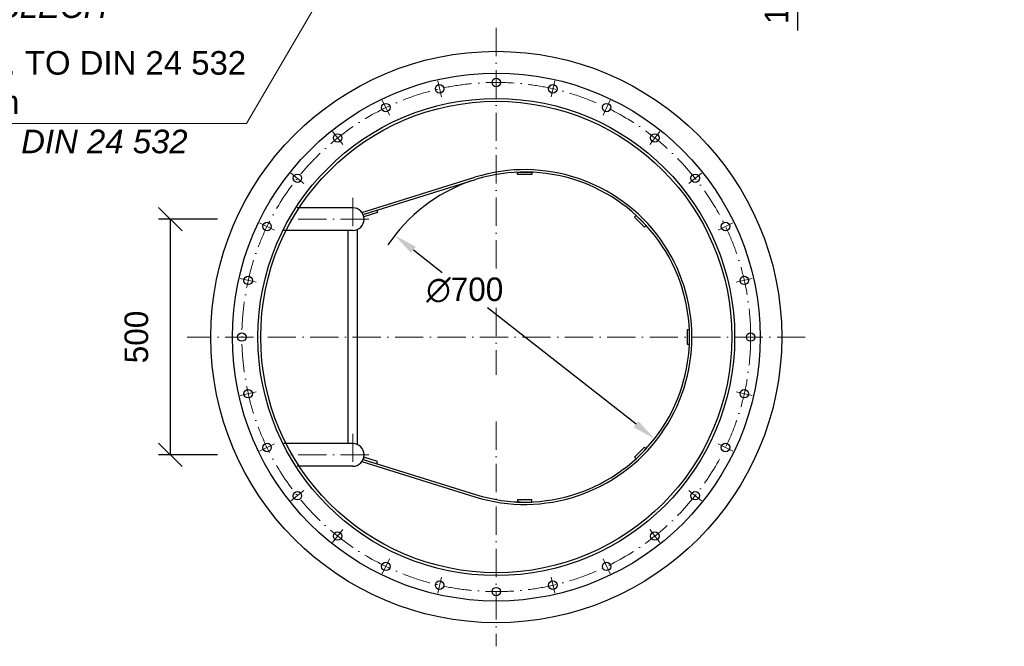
# Model space of a CAD drawing. Header units: millimetres. Extents: x -3395 to 5934498, y -177084 to 63013.
# Tile 6 of 256: x 80386 to 82476, y -175807 to -174477. Entities that reach past the tile are written whole.
import ezdxf

# ---------------------------------------------------------------- set-up
doc = ezdxf.new("R2010")
doc.units = ezdxf.units.MM
doc.linetypes.add('ACAD_ISO10W100', pattern=[18, 12, -3, 0, -3])
doc.layers.add('Bemaßung', color=7, linetype='Continuous', lineweight=9)
doc.layers.add('Beschriftung', color=7, linetype='Continuous', lineweight=9)
doc.styles.add('LBB3.5M1000', font='isocp.shx', dxfattribs={"height": 3.5})
doc.dimstyles.new('DIN', dxfattribs={"dimtxt": 2.5, "dimasz": 2.5, "dimexe": 1.25, "dimexo": 0.625, "dimtad": 1, "dimtih": 1, "dimdec": 4, "dimdsep": 46, "dimlunit": 6, "dimtxsty": 'Standard', "dimcen": 2.5, "dimadec": 0, "dimazin": 0, "dimtfac": 1, "dimtdec": 4, "dimtmove": 0, "dimatfit": 3, "dimfxl": 0, "dimtvp": 1, "dimtolj": 1, "dimtzin": 0, "dimarcsym": 0})

# ---------------------------------------------------------------- blocks, each defined once
blk = doc.blocks.new('_Oblique')
at = {"color": 0, "linetype": 'ByBlock', "lineweight": -2}
blk.add_line((-0.5, -0.5), (0.5, 0.5), dxfattribs=at)
blk = doc.blocks.new('*D546')
at = {"layer": 'Bemaßung', "color": 0, "lineweight": -2, "transparency": 16777216}
for p, q in [((81852.9, -174210.6), (82062.7, -174210.6)), ((82037.7, -174310.6), (82037.7, -174210.6)), ((81852.9, -174310.6), (82062.7, -174310.6)), ((82037.7, -174500.7), (82037.7, -174310.6))]:
    blk.add_line(p, q, dxfattribs=at)
at = {"layer": 'DEFPOINTS', "color": 0, "transparency": 16777216}
for p in [(81812.9, -174210.6), (82037.7, -174210.6), (81812.9, -174310.6)]:
    blk.add_point(p, dxfattribs=at)
at = {"layer": 'Bemaßung', "color": 0, "lineweight": -2, "transparency": 16777216, "xscale": 50, "yscale": 50, "zscale": 50}
for p, rotation in [((82037.7, -174210.6), 90), ((82037.7, -174310.6), 270)]:
    blk.add_blockref('_Oblique', p, dxfattribs=dict(at, rotation=rotation))
at = {"layer": 'Bemaßung', "color": 0, "transparency": 16777216, "insert": (81992.7, -174430.7), "char_height": 50, "attachment_point": 5, "rotation": 90}
blk.add_mtext('\\A1;100', dxfattribs=at)
blk = doc.blocks.new('*D547')
at = {"layer": 'Bemaßung', "color": 0, "lineweight": -2, "transparency": 16777216}
for p, q in [((81221.6, -174965.7), (81282.8, -175013.5)), ((81694.2, -175335.4), (81378.7, -175088.5))]:
    blk.add_line(p, q, dxfattribs=at)
blk.add_arc((81457.9, -175150.5), 350, 109.3479, 146.0493, dxfattribs=at)
at = {"layer": 'Bemaßung', "color": 0, "transparency": 16777216}
for points in [[(81226.8, -174959.1), (81216.5, -174972.2), (81182.3, -174934.9)], [(81699.3, -175328.9), (81689, -175342), (81733.5, -175366.2)]]:
    blk.add_solid(points, dxfattribs=at)
at = {"layer": 'DEFPOINTS', "color": 0, "transparency": 16777216}
for p in [(81182.3, -174934.9), (81733.5, -175366.2)]:
    blk.add_point(p, dxfattribs=at)
at = {"layer": 'Bemaßung', "color": 0, "transparency": 16777216, "insert": (81330.8, -175051), "char_height": 50, "attachment_point": 5}
blk.add_mtext('\\A1;∅700', dxfattribs=at)
blk = doc.blocks.new('*D549')
at = {"layer": 'Bemaßung', "color": 0, "lineweight": -2, "transparency": 16777216}
for p, q in [((80805.6, -174900.5), (80680.7, -174900.5)), ((80705.7, -174900.5), (80705.7, -175400.5)), ((80805.6, -175400.5), (80680.7, -175400.5))]:
    blk.add_line(p, q, dxfattribs=at)
at = {"layer": 'DEFPOINTS', "color": 0, "transparency": 16777216}
for p in [(80845.6, -174900.5), (80705.7, -175400.5), (80845.6, -175400.5)]:
    blk.add_point(p, dxfattribs=at)
at = {"layer": 'Bemaßung', "color": 0, "lineweight": -2, "transparency": 16777216, "xscale": 50, "yscale": 50, "zscale": 50}
for p, rotation in [((80705.7, -174900.5), 90), ((80705.7, -175400.5), 270)]:
    blk.add_blockref('_Oblique', p, dxfattribs=dict(at, rotation=rotation))
at = {"layer": 'Bemaßung', "color": 0, "transparency": 16777216, "insert": (80633.9, -175150.5), "char_height": 50, "attachment_point": 5, "rotation": 90}
blk.add_mtext('\\A1;500', dxfattribs=at)

msp = doc.modelspace()

# ---------------------------------------------------------------- linework, layer by layer
at = {"linetype": 'ACAD_ISO10W100', "lineweight": 18, "ltscale": 5}
for p, q in [((81397.58274, -174494.54391), (81397.58274, -175013.54586)), ((81273.54183, -174607.08518), (81281.30104, -174641.0805)), ((81521.62365, -174607.08518), (81513.86444, -174641.0805)), ((81155.72085, -174648.31252), (81170.85019, -174679.72893)), ((81639.44463, -174648.31252), (81624.31529, -174679.72893)), ((81050.02783, -174714.72384), (81071.76866, -174741.98598)), ((81745.13764, -174714.72384), (81723.39682, -174741.98598)), ((80961.76267, -174802.98901), (80989.0248, -174824.72983)), ((81833.40281, -174802.98901), (81806.14067, -174824.72983)), ((81093.05977, -174855.61855), (81093.05977, -174945.46927)), ((81127.05878, -174900.54391), (80959.89607, -174900.54391)), ((80895.35135, -174908.68202), (80926.76775, -174923.81136)), ((81899.81413, -174908.68202), (81868.39772, -174923.81136)), ((80854.124, -175026.503), (80888.11933, -175034.26221)), ((81941.04147, -175026.503), (81907.04615, -175034.26221)), ((81397.58274, -175088.54586), (81397.58274, -175230.87682)), ((82053.58274, -175150.54391), (80741.58274, -175150.54391)), ((80854.124, -175274.58482), (80888.11933, -175266.82561)), ((81941.04147, -175274.58482), (81907.04615, -175266.82561)), ((81397.58274, -175329.64092), (81397.58274, -175806.54391)), ((81093.05977, -175355.61855), (81093.05977, -175445.46927)), ((80895.35135, -175392.4058), (80926.76775, -175377.27646)), ((81899.81413, -175392.4058), (81868.39772, -175377.27646)), ((81127.05878, -175400.54391), (80959.89607, -175400.54391)), ((80961.76267, -175498.09882), (80989.0248, -175476.35799)), ((81833.40281, -175498.09882), (81806.14067, -175476.35799)), ((81050.02783, -175586.36398), (81071.76866, -175559.10185)), ((81745.13764, -175586.36398), (81723.39682, -175559.10185)), ((81155.72085, -175652.7753), (81170.85019, -175621.3589)), ((81639.44463, -175652.7753), (81624.31529, -175621.3589)), ((81273.54183, -175694.00265), (81281.30104, -175660.00732)), ((81521.62365, -175694.00265), (81513.86444, -175660.00732))]:
    msp.add_line(p, q, dxfattribs=at)
for p, q in [((81112.49256, -174886.41246), (81352.20639, -174811.64569)), ((81114.99399, -174890.77326), (81353.81832, -174816.38051)), ((81092.90878, -174876.39391), (80974.76792, -174876.39391)), ((81092.90878, -174924.69391), (80946.82383, -174924.69391)), ((81082.90878, -175376.39391), (81082.90878, -174924.69391)), ((81102.90878, -175378.56159), (81102.90878, -174922.52623)), ((81092.90878, -175376.39391), (80946.82383, -175376.39391)), ((81092.90878, -175424.69391), (80974.76792, -175424.69391)), ((81112.49256, -175414.67537), (81352.20639, -175489.44213)), ((81114.99399, -175410.31456), (81353.81832, -175484.70731))]:
    msp.add_line(p, q)
for points in [[(81442.90878, -174800.54391), (81472.90878, -174800.54391), (81472.90878, -174805.54391), (81442.90878, -174805.54391)], [(81115.14376, -174890.72661), (81143.78629, -174881.80443), (81145.27332, -174886.57819), (81116.63079, -174895.50037)], [(81716.00275, -174913.66314), (81694.78955, -174892.44994), (81691.25401, -174895.98547), (81712.46722, -174917.19867)], [(81807.90878, -175165.54391), (81807.90878, -175135.54391), (81802.90878, -175135.54391), (81802.90878, -175165.54391)], [(81694.78955, -175408.63789), (81716.00275, -175387.42468), (81712.46722, -175383.88915), (81691.25401, -175405.10235)], [(81115.14324, -175410.36284), (81143.78582, -175419.28488), (81145.27283, -175414.51111), (81116.63025, -175405.58907)], [(81442.90878, -175500.54391), (81472.90878, -175500.54391), (81472.90878, -175495.54391), (81442.90878, -175495.54391)]]:
    msp.add_lwpolyline(points, close=True)
for centre, radius in [((81397.58274, -175150.54391), 606), ((81397.58274, -175150.54391), 560), ((81397.58274, -174610.54391), 9), ((81277.42143, -174624.08284), 9), ((81517.74404, -174624.08284), 9), ((81397.58274, -175150.54391), 506), ((81397.58274, -175150.54391), 500), ((81163.28552, -174664.02072), 9), ((81631.87996, -174664.02072), 9), ((81060.89824, -174728.35491), 9), ((81734.26723, -174728.35491), 9), ((80975.39374, -174813.85942), 9), ((81819.77174, -174813.85942), 9), ((80911.05955, -174916.24669), 9), ((81884.10593, -174916.24669), 9), ((80871.12167, -175030.38261), 9), ((81924.04381, -175030.38261), 9), ((80857.58274, -175150.54391), 9), ((81937.58274, -175150.54391), 9), ((80871.12167, -175270.70522), 9), ((81924.04381, -175270.70522), 9), ((80911.05955, -175384.84113), 9), ((81884.10593, -175384.84113), 9), ((80975.39374, -175487.2284), 9), ((81819.77174, -175487.2284), 9), ((81060.89824, -175572.73291), 9), ((81734.26723, -175572.73291), 9), ((81163.28552, -175637.0671), 9), ((81631.87996, -175637.0671), 9), ((81277.42143, -175677.00498), 9), ((81517.74404, -175677.00498), 9), ((81397.58274, -175690.54391), 9)]:
    msp.add_circle(centre, radius)
msp.add_circle((81397.58274, -175150.54391), 540, dxfattribs=at)
for centre, radius, start, end in [((81457.90878, -175150.54391), 355, 252.67729479, 107.32270521), ((81457.90878, -175150.54391), 350, 252.69841378, 107.30158622), ((81092.90878, -174900.54391), 24.15, 270, 90), ((81092.90878, -175400.54391), 24.15, 270, 90)]:
    msp.add_arc(centre, radius, start, end)
at = {"layer": 'Beschriftung'}
for p, q in [((80867.551, -174697.9954), (81086.44547, -174323.63174)), ((79892.21074, -174697.9954), (80867.551, -174697.9954))]:
    msp.add_line(p, q, dxfattribs=at)

# ---------------------------------------------------------------- texts
at = {"layer": 'Beschriftung', "char_height": 50, "attachment_point": 1, "style": 'LBB3.5M1000'}
for s, insert, width in [('\\pi75.491;{\\fArial|b0|i0|c0|p34;TOP PLATE\\P\\pi3.3734;\\fArial|b0|i1|c0|p34;DECKENBLECH}', (80044.88664, -174340.41827), 529.8709739), ('{\\fArial|b0|i0|c0|p34;LADDER ACC. TO DIN 24 532\\PØ48,3 x 3,6mm\\P\\fArial|b0|i1|c0|p34;LEITER NACH DIN 24 532}', (79907.99711, -174544.06084), 988.2264508)]:
    msp.add_mtext(s, dxfattribs=dict(at, insert=insert, width=width))

# ---------------------------------------------------------------- dimensions: what is measured, and where the dimension line sits
at = {"layer": 'Bemaßung'}
for base, p1, p2, override, picture, middle in [((82037.7238, -174210.60527), (81812.90878, -174310.60527), (81812.90878, -174210.60527), {"dimscale": 20, "dimexo": 2, "dimgap": 1, "dimdec": 2, "dimblk1": 'Oblique', "dimblk2": 'Oblique', "dimsah": 1, "dimtdec": 2, "dimtmove": 1}, '*D546', (82023.03514, -174430.71285)), ((80705.70378, -175400.54391), (80845.55375, -174900.54391), (80845.55375, -175400.54391), {"dimscale": 20, "dimexo": 2, "dimgap": 1, "dimdec": 2, "dimblk1": 'Oblique', "dimblk2": 'Oblique', "dimsah": 1, "dimtdec": 2, "dimtmove": 2}, '*D549', (80633.90563, -175150.54391))]:
    dim = msp.add_linear_dim(base=base, p1=p1, p2=p2, angle=90, dimstyle='DIN', override=override, dxfattribs=at)
    dim.commit()
    dim.dimension.update_dxf_attribs({"geometry": picture, "text_midpoint": middle, "dimtype": 160})
dim = msp.add_diameter_dim_2p(p1=(81733.54967, -175366.23373), p2=(81182.26788, -174934.8541), dimstyle='DIN', override={"dimscale": 20, "dimdec": 2, "dimtdec": 2, "dimtmove": 2}, dxfattribs=at)
dim.commit()
dim.dimension.update_dxf_attribs({"geometry": '*D547', "text_midpoint": (81330.7552, -175051.04586), "dimtype": 163})

doc.saveas('drawing.dxf')
